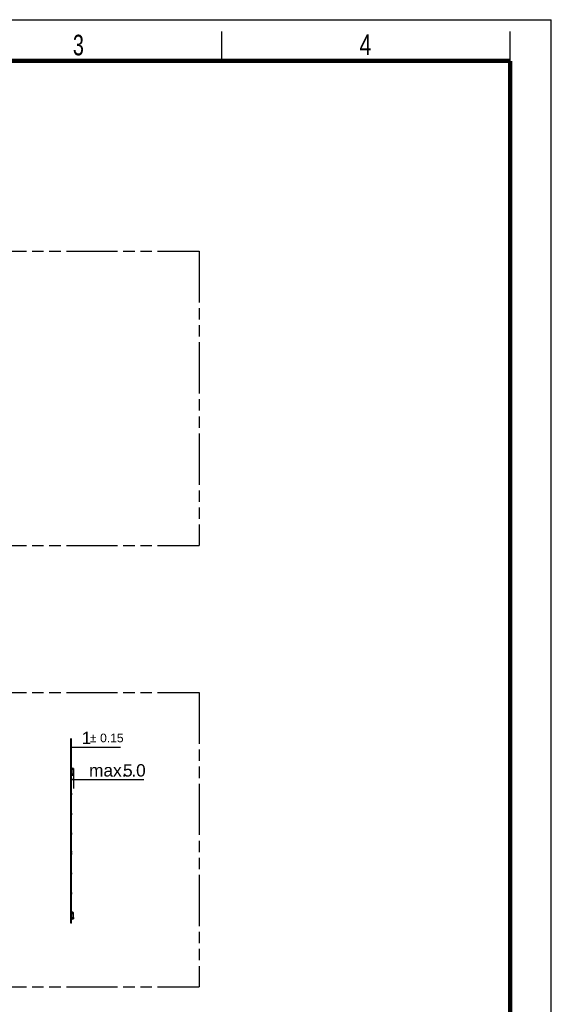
# Model space of a CAD drawing. Header units: millimetres. Extents: x 0 to 210, y 0 to 297.
# Tile 28 of 28: x 120 to 210, y 130 to 297. Entities that reach past the tile are written whole.
import ezdxf

# ---------------------------------------------------------------- set-up
doc = ezdxf.new("R2010")
doc.units = ezdxf.units.MM
doc.header["$LTSCALE"] = 19.36
doc.linetypes.add('PHANTOM', pattern=[0.8, 0.45, -0.05, 0.1, -0.05, 0.1, -0.05])
doc.layers.get('0').update_dxf_attribs({"linetype": 'CONTINUOUS'})
doc.layers.add('DEFAULT_3', color=7, linetype='PHANTOM')
doc.layers.add('Z_DIM_2D', color=7, linetype='CONTINUOUS')
doc.styles.add('TEXTSTYLE_2', font='txt', dxfattribs={"width": 0.75})
doc.styles.add('TEXTSTYLE_3', font='helveticaneueltw1g-ltcn.otf')
doc.styles.add('TEXTSTYLE_4', font='gdt', dxfattribs={"width": 0.7})
doc.dimstyles.new('DIMSTYLE_4', dxfattribs={"dimtxt": 2.1, "dimasz": 3.5, "dimexe": 1.5, "dimexo": 0, "dimgap": 0.525, "dimtad": 1, "dimdec": 3, "dimlfac": 10, "dimdsep": 46, "dimtxsty": 'TEXTSTYLE_3', "dimblk": '_FILLED', "dimblk1": '_FILLED', "dimblk2": '_FILLED', "dimcen": 0.09, "dimclrt": 5, "dimadec": 3, "dimazin": 2, "dimtol": 1, "dimtp": 0.15, "dimtm": 0.15, "dimtfac": 1, "dimtdec": 3, "dimtofl": 0, "dimtmove": 0, "dimatfit": 3, "dimldrblk": '_FILLED', "dimfxl": 0, "dimtolj": 1, "dimarcsym": 0})
doc.dimstyles.new('DIMSTYLE_5', dxfattribs={"dimtxt": 2.1, "dimasz": 3.5, "dimexe": 1.5, "dimexo": 0, "dimgap": 0.525, "dimtad": 1, "dimdec": 3, "dimlfac": 10, "dimdsep": 46, "dimtxsty": 'TEXTSTYLE_3', "dimblk": '_FILLED', "dimblk1": '_FILLED', "dimblk2": '_FILLED', "dimcen": 0.09, "dimclrt": 5, "dimadec": 3, "dimazin": 2, "dimtp": 0.4, "dimtm": 0.4, "dimtfac": 1, "dimtdec": 3, "dimtofl": 0, "dimtmove": 0, "dimatfit": 3, "dimldrblk": '_FILLED', "dimfxl": 0, "dimtolj": 1, "dimarcsym": 0})

# ---------------------------------------------------------------- blocks, each defined once
blk = doc.blocks.new('*D9')
at = {"layer": 'Z_DIM_2D', "color": 2, "linetype": 'Continuous', "transparency": 16777216}
for p, q in [((128.32, 170.5), (128.32, 174.89)), ((128.42, 170.5), (128.42, 174.89)), ((128.32, 173.39), (128.37, 173.39)), ((128.42, 173.39), (128.37, 173.39)), ((128.37, 173.39), (136.75, 173.39))]:
    blk.add_line(p, q, dxfattribs=at)
at = {"layer": 'Z_DIM_2D', "color": 5, "linetype": 'Continuous', "transparency": 16777216}
for s, height, style, p in [('1', 2.1, 'TEXTSTYLE_3', (130.17, 173.92)), ('`', 1.47, 'TEXTSTYLE_4', (131.58, 174.23)), ('0.15', 1.47, 'TEXTSTYLE_3', (133.3, 174.23))]:
    blk.add_text(s, height=height, dxfattribs=dict(at, style=style)).set_placement(p)
blk = doc.blocks.new('_FILLED')
at = {"color": 0, "linetype": 'ByBlock'}
blk.add_solid([(0, 0), (-1, 0.125), (-1, -0.125)], dxfattribs=at)
blk = doc.blocks.new('_NONE')
blk = doc.blocks.new('*D10')
at = {"layer": 'Z_DIM_2D', "color": 2, "linetype": 'Continuous', "transparency": 16777216}
for p, q in [((128.77, 169.57), (128.77, 166.38)), ((128.32, 167.88), (128.54, 167.88)), ((128.77, 167.88), (128.54, 167.88)), ((128.54, 167.88), (140.72, 167.88))]:
    blk.add_line(p, q, dxfattribs=at)
at = {"layer": 'Z_DIM_2D', "color": 5, "linetype": 'Continuous', "transparency": 16777216, "style": 'TEXTSTYLE_3'}
for s, p in [('max. ', (131.43, 168.41)), ('5', (137.2, 168.41)), ('.0', (138.61, 168.41))]:
    blk.add_text(s, height=2.1, dxfattribs=at).set_placement(p)

msp = doc.modelspace()

# ---------------------------------------------------------------- linework, layer by layer
at = {"color": 2, "linetype": 'Continuous'}
for p, q in [((0, 297), (210, 297)), ((210, 0), (210, 297)), ((154, 290), (154, 295)), ((203, 290), (203, 295))]:
    msp.add_line(p, q, dxfattribs=at)
at = {"color": 7, "linetype": 'Continuous'}
for p, q in [((128.32081, 143.4997), (128.32081, 170.4997)), ((128.42079, 170.4997), (128.32081, 170.4997)), ((128.42079, 169.99969), (128.32081, 169.99969)), ((128.42079, 143.4997), (128.42079, 170.4997)), ((128.42079, 169.84198), (128.44266, 169.84198)), ((128.42581, 169.61198), (128.4208, 169.60697)), ((128.42581, 168.9491), (128.42581, 169.71198)), ((128.42581, 169.71198), (128.44451, 169.71198)), ((128.43581, 169.82698), (128.43581, 169.71198)), ((128.45581, 169.84698), (128.48334, 169.84698)), ((128.50439, 169.82215), (128.53668, 169.81274)), ((128.75265, 169.75536), (128.5175, 169.84095)), ((128.53581, 169.65265), (128.53668, 169.65198)), ((128.69678, 169.75547), (128.69646, 169.75459)), ((128.70355, 169.77309), (128.70313, 169.77339)), ((128.75525, 169.53859), (128.73581, 169.51031)), ((128.73581, 168.74021), (128.73581, 169.51046)), ((128.76581, 169.57258), (128.76581, 169.73657)), ((128.42079, 168.9491), (128.48581, 168.94569)), ((128.42079, 168.9181), (128.44581, 168.9181)), ((128.42079, 168.8764), (128.44581, 168.87643)), ((128.42079, 168.7001), (128.44581, 168.7001)), ((128.48581, 168.67251), (128.42079, 168.6691)), ((128.42079, 168.53698), (128.45081, 168.53698)), ((128.4208, 168.7418), (128.44581, 168.74178)), ((128.42581, 168.64698), (128.42581, 168.66936)), ((128.61647, 168.64864), (128.42581, 168.64698)), ((128.43581, 168.64707), (128.43581, 168.55198)), ((128.44581, 168.7001), (128.44581, 168.9181)), ((128.45081, 168.6472), (128.45081, 168.53698)), ((128.48581, 168.67251), (128.48581, 168.94569)), ((128.72866, 168.72489), (128.65452, 168.66268)), ((128.42079, 165.5741), (128.48581, 165.57069)), ((128.42079, 165.5431), (128.44581, 165.5431)), ((128.42079, 165.5014), (128.44581, 165.50143)), ((128.42079, 165.3251), (128.44581, 165.3251)), ((128.48581, 165.29751), (128.42079, 165.2941)), ((128.4208, 165.3668), (128.44581, 165.36678)), ((128.44581, 165.3251), (128.44581, 165.5431)), ((128.48581, 165.29751), (128.48581, 165.57069)), ((128.42079, 162.1991), (128.48581, 162.19569)), ((128.42079, 162.1681), (128.44581, 162.1681)), ((128.42079, 162.1264), (128.44581, 162.12643)), ((128.42079, 161.9501), (128.44581, 161.9501)), ((128.48581, 161.92251), (128.42079, 161.9191)), ((128.4208, 161.9918), (128.44581, 161.99178)), ((128.44581, 161.9501), (128.44581, 162.1681)), ((128.48581, 161.92251), (128.48581, 162.19569)), ((128.42079, 158.8241), (128.48581, 158.82069)), ((128.42079, 158.7931), (128.44581, 158.7931)), ((128.42079, 158.7514), (128.44581, 158.75143)), ((128.42079, 158.5751), (128.44581, 158.5751)), ((128.48581, 158.54751), (128.42079, 158.5441)), ((128.4208, 158.6168), (128.44581, 158.61678)), ((128.44581, 158.5751), (128.44581, 158.7931)), ((128.48581, 158.54751), (128.48581, 158.82069)), ((128.42279, 155.7222), (128.42079, 155.7222)), ((128.42279, 155.7222), (128.42279, 155.53221)), ((128.42279, 155.5322), (128.42079, 155.5322)), ((128.42079, 155.4491), (128.48581, 155.44569)), ((128.42079, 155.4181), (128.44581, 155.4181)), ((128.42079, 155.3764), (128.44581, 155.37643)), ((128.42079, 155.2001), (128.44581, 155.2001)), ((128.48581, 155.17251), (128.42079, 155.1691)), ((128.4208, 155.2418), (128.44581, 155.24178)), ((128.44581, 155.2001), (128.44581, 155.4181)), ((128.48581, 155.17251), (128.48581, 155.44569)), ((128.42079, 152.0741), (128.48581, 152.07069)), ((128.42079, 152.0431), (128.44581, 152.0431)), ((128.42079, 152.0014), (128.44581, 152.00143)), ((128.42079, 151.8251), (128.44581, 151.8251)), ((128.48581, 151.79751), (128.42079, 151.7941)), ((128.4208, 151.8668), (128.44581, 151.86678)), ((128.44581, 151.8251), (128.44581, 152.0431)), ((128.48581, 151.79751), (128.48581, 152.07069)), ((128.42079, 148.6991), (128.48581, 148.69569)), ((128.42079, 148.6681), (128.44581, 148.6681)), ((128.42079, 148.6264), (128.44581, 148.62643)), ((128.42079, 148.4501), (128.44581, 148.4501)), ((128.48581, 148.42251), (128.42079, 148.4191)), ((128.4208, 148.4918), (128.44581, 148.49178)), ((128.44581, 148.4501), (128.44581, 148.6681)), ((128.48581, 148.42251), (128.48581, 148.69569)), ((128.42079, 143.9997), (128.32081, 143.9997)), ((128.42079, 145.46963), (128.45081, 145.46963)), ((128.42079, 145.3241), (128.48581, 145.32069)), ((128.42079, 145.2931), (128.44581, 145.2931)), ((128.42079, 145.2514), (128.44581, 145.25143)), ((128.42079, 145.0751), (128.44581, 145.0751)), ((128.48581, 145.04751), (128.42079, 145.0441)), ((128.42079, 144.16463), (128.44267, 144.16463)), ((128.4208, 145.1168), (128.44581, 145.11678)), ((128.42581, 144.39463), (128.4208, 144.39964)), ((128.42581, 145.35963), (128.61647, 145.35797)), ((128.42581, 145.32384), (128.42581, 145.35963)), ((128.42581, 144.29463), (128.42581, 145.0441)), ((128.42581, 144.29463), (128.44451, 144.29463)), ((128.43581, 145.45463), (128.43581, 145.35954)), ((128.43581, 144.29463), (128.43581, 144.17963)), ((128.44581, 145.0751), (128.44581, 145.2931)), ((128.45081, 145.35941), (128.45081, 145.46963)), ((128.48331, 144.15963), (128.45581, 144.15963)), ((128.48581, 145.04751), (128.48581, 145.32069)), ((128.53668, 144.19387), (128.50438, 144.18446)), ((128.51748, 144.16565), (128.75265, 144.25125)), ((128.53581, 144.35396), (128.53668, 144.35463)), ((128.65452, 145.34393), (128.72866, 145.28172)), ((128.69841, 144.25202), (128.69646, 144.25202)), ((128.73581, 144.49615), (128.73581, 145.26639)), ((128.73581, 144.4963), (128.75525, 144.46802)), ((128.76581, 144.27004), (128.76581, 144.43403)), ((128.42079, 143.4997), (128.32081, 143.4997))]:
    msp.add_line(p, q, dxfattribs=at)
at = {"color": 9, "linetype": 'Continuous'}
for p, q in [((128.42581, 169.67198), (128.4208, 169.67198)), ((128.4208, 169.59905), (128.42581, 169.59905)), ((128.42581, 169.65198), (128.53668, 169.65198)), ((128.43581, 169.82698), (128.47018, 169.82698)), ((128.53668, 169.65198), (128.53668, 169.81274)), ((128.69646, 169.75459), (128.53668, 169.81274)), ((128.69646, 169.75459), (128.69646, 168.77576)), ((128.70084, 169.75459), (128.70084, 168.77576)), ((128.70709, 169.75272), (128.73104, 169.74561)), ((128.72469, 169.51626), (128.72469, 168.76297)), ((128.74987, 169.73999), (128.76136, 169.73657)), ((128.75276, 169.54992), (128.75493, 169.55277)), ((128.76136, 169.73657), (128.76136, 169.57258)), ((128.76136, 169.73657), (128.76581, 169.73657)), ((128.76581, 169.57258), (128.76136, 169.57258)), ((128.42079, 168.86317), (128.44581, 168.86317)), ((128.44581, 168.75503), (128.42079, 168.75503)), ((128.45081, 168.55198), (128.43581, 168.55198)), ((128.61647, 168.70864), (128.48581, 168.7075)), ((128.61647, 168.70864), (128.69646, 168.77576)), ((128.70084, 168.77576), (128.69646, 168.77576)), ((128.72314, 168.7544), (128.72723, 168.73241)), ((128.73581, 168.76298), (128.72469, 168.76297)), ((128.42079, 165.48817), (128.44581, 165.48817)), ((128.44581, 165.38003), (128.42079, 165.38003)), ((128.42079, 162.11317), (128.44581, 162.11317)), ((128.44581, 162.00503), (128.42079, 162.00503)), ((128.42079, 158.73817), (128.44581, 158.73817)), ((128.44581, 158.63003), (128.42079, 158.63003)), ((128.42079, 155.36317), (128.44581, 155.36317)), ((128.44581, 155.25503), (128.42079, 155.25503)), ((128.42079, 151.98817), (128.44581, 151.98817)), ((128.44581, 151.88003), (128.42079, 151.88003)), ((128.42079, 148.61317), (128.44581, 148.61317)), ((128.44581, 148.50503), (128.42079, 148.50503)), ((128.42079, 145.23817), (128.44581, 145.23817)), ((128.44581, 145.13003), (128.42079, 145.13003)), ((128.42581, 144.40756), (128.42079, 144.40756)), ((128.4208, 144.33463), (128.42581, 144.33463)), ((128.53668, 144.35463), (128.42581, 144.35463)), ((128.43581, 145.45463), (128.45081, 145.45463)), ((128.47018, 144.17963), (128.43581, 144.17963)), ((128.48581, 145.29911), (128.61647, 145.29797)), ((128.53668, 144.19387), (128.53668, 144.35463)), ((128.53668, 144.19387), (128.69646, 144.25202)), ((128.69646, 145.23085), (128.61647, 145.29797)), ((128.69646, 145.23085), (128.70084, 145.23085)), ((128.69646, 145.23085), (128.69646, 144.25202)), ((128.70084, 145.23085), (128.70084, 144.25202)), ((128.72557, 145.25168), (128.72326, 145.25219)), ((128.72647, 145.24363), (128.72469, 145.24363)), ((128.72469, 145.24363), (128.72469, 144.48993)), ((128.72469, 144.48993), (128.72627, 144.48807)), ((128.72688, 145.2511), (128.72552, 145.25119)), ((128.72866, 145.28172), (128.72612, 145.26819)), ((128.72627, 144.48807), (128.73494, 144.47784)), ((128.7332, 145.24366), (128.72903, 145.24365)), ((128.73494, 144.47784), (128.73974, 144.47217)), ((128.74991, 144.26663), (128.73665, 144.26267)), ((128.75776, 144.26897), (128.74991, 144.26663)), ((128.75276, 144.45669), (128.75497, 144.4538)), ((128.76136, 144.27004), (128.75776, 144.26897)), ((128.76581, 144.43402), (128.76136, 144.43402)), ((128.76136, 144.43402), (128.76136, 144.27004)), ((128.76581, 144.27004), (128.76136, 144.27004))]:
    msp.add_line(p, q, dxfattribs=at)
at = {"color": 7, "linetype": 'Continuous', "const_width": 0.7}
for points in [[(7, 290), (203, 290)], [(203, 7), (203, 290)]]:
    msp.add_lwpolyline(points, dxfattribs=at)
at = {"color": 7, "linetype": 'Continuous'}
for points in [[(128.69646, 169.75459), (128.69682, 169.75461), (128.69718, 169.7546), (128.69753, 169.75458), (128.69786, 169.75451), (128.69816, 169.75437), (128.69842, 169.75416)], [(128.72815, 145.24363), (128.72789, 145.24361), (128.72761, 145.2436), (128.72734, 145.24359), (128.72705, 145.2436), (128.72676, 145.24361), (128.72647, 145.24363)]]:
    msp.add_lwpolyline(points, dxfattribs=at)
for centre, radius, start, end in [((128.45581, 169.82698), 0.02, 90, 179.9998906), ((128.48331, 169.74698), 0.1, 70.0054761, 89.9825714), ((128.48684, 169.76367), 0.21177, 356.9894437, 357.5672109), ((128.48804, 169.76361), 0.21058, 356.9884919, 357.3959969), ((128.74581, 169.73657), 0.02, 0, 70.0012587), ((128.70581, 169.57258), 0.06, 325.4921784, 359.9985245), ((128.61595, 168.70864), 0.06, 270.5, 309.9998573), ((128.71581, 168.74021), 0.02, 309.9959206, 359.9999793), ((128.48081, 144.46963), 0.06, 159.7037429, 180), ((128.45581, 144.17963), 0.02, 180, 270), ((128.48331, 144.25963), 0.1, 270.1039615, 289.981284), ((128.61595, 145.29797), 0.06, 50.0001427, 89.5), ((126.75135, 143.54361), 2.07009, 19.7341615, 20.0115496), ((128.71581, 145.26639), 0.02, 0, 50.0040794), ((128.74581, 144.27004), 0.02, 290.0009325, 0.0000216), ((128.70581, 144.43402), 0.06, 0, 34.5078216)]:
    msp.add_arc(centre, radius, start, end, dxfattribs=at)
at = {"color": 9, "linetype": 'Continuous'}
for centre, radius, start, end in [((128.56811, 169.80124), 0.06706, 159.9817179, 161.8333737), ((129.5424, 172.55556), 2.92466, 253.2768966, 253.4047814), ((129.29677, 169.04346), 0.74216, 140.2217558, 140.4278521), ((129.94457, 168.50175), 1.58661, 139.7184382, 140.1551023), ((127.92484, 167.02974), 2.833, 73.3480388, 73.4667541), ((125.99231, 171.84747), 3.59163, 319.7653048, 319.8950264), ((130.12987, 174.38559), 4.84624, 253.2926414, 253.455615), ((127.92787, 170.21719), 1.06097, 319.8994854, 320.6436204), ((127.06013, 170.92688), 2.18197, 320.6837612, 320.8716593), ((128.56809, 144.20536), 0.06704, 198.1683559, 200.0083613), ((130.7069, 137.55575), 6.9903, 106.4683943, 106.6771063), ((124.50365, 146.01374), 4.28778, 349.7694801, 349.9867229), ((127.41045, 148.70192), 4.63311, 286.4860459, 286.633187), ((128.73078, 145.2942), 0.05058, 266.8141606, 268.014341), ((125.48979, 141.72415), 4.25603, 40.030233, 40.2164421), ((127.14763, 143.11713), 2.09065, 39.8465891, 40.0220322)]:
    msp.add_arc(centre, radius, start, end, dxfattribs=at)
at = {"color": 7, "linetype": 'Continuous'}
for centre, major_axis, start_param, end_param in [((128.41081, 169.82698), (0, 0.025), -1.570796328, -0.927295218), ((128.41081, 145.45463), (0.025, 0), 0, 0.643501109)]:
    msp.add_ellipse(centre, major_axis=major_axis, ratio=1, start_param=start_param, end_param=end_param, dxfattribs=at)
for points, knots in [([(128.53581, 169.65265), (128.5272, 169.65932), (128.51042, 169.67231), (128.48603, 169.69052), (128.46499, 169.70431), (128.45075, 169.71198), (128.44451, 169.71198)], [0, 0, 0, 0, 0.298337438, 0.582138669, 0.829068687, 1, 1, 1, 1]), ([(128.70313, 169.77339), (128.70357, 169.77322), (128.70163, 169.77079), (128.70157, 169.76776), (128.69897, 169.76192), (128.69762, 169.75778), (128.69678, 169.75547)], [0, 0, 0, 0, 0.075094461, 0.289523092, 0.613149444, 1, 1, 1, 1]), ([(128.70083, 169.75459), (128.70179, 169.75589), (128.70181, 169.75925), (128.70306, 169.76206), (128.7034, 169.7635)], [0, 0, 0, 0, 0.521979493, 1, 1, 1, 1]), ([(128.7034, 169.7635), (128.70388, 169.76555), (128.70423, 169.76859), (128.7043, 169.77224), (128.70355, 169.77309)], [0, 0, 0, 0, 0.650941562, 1, 1, 1, 1]), ([(128.73581, 169.51046), (128.73581, 169.51178), (128.73068, 169.51389), (128.72742, 169.51525), (128.72469, 169.51626)], [0, 0, 0, 0, 0.313412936, 1, 1, 1, 1]), ([(128.53581, 144.35396), (128.52719, 144.34728), (128.5104, 144.33433), (128.48603, 144.31606), (128.46497, 144.30232), (128.45074, 144.29463), (128.44451, 144.29463)], [0, 0, 0, 0, 0.298368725, 0.582206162, 0.82930385, 1, 1, 1, 1]), ([(128.69987, 144.24259), (128.70033, 144.2413), (128.70104, 144.23908), (128.70239, 144.23599), (128.70244, 144.23448), (128.70334, 144.2333), (128.70313, 144.23322)], [0, 0, 0, 0, 0.414452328, 0.732667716, 0.931994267, 1, 1, 1, 1]), ([(128.70313, 144.23322), (128.70413, 144.23359), (128.7044, 144.23801), (128.7039, 144.24085), (128.70333, 144.24308)], [0, 0, 0, 0, 0.316029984, 1, 1, 1, 1]), ([(128.73581, 144.49615), (128.73581, 144.49481), (128.73057, 144.49277), (128.72741, 144.49106), (128.72469, 144.48993)], [0, 0, 0, 0, 0.313395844, 1, 1, 1, 1]), ([(128.73581, 145.24363), (128.73581, 145.24341), (128.73439, 145.24386), (128.73385, 145.24362), (128.7332, 145.24366)], [0, 0, 0, 0, 0.254266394, 1, 1, 1, 1])]:
    msp.add_open_spline(points, degree=3, knots=knots, dxfattribs=at)
at = {"color": 9, "linetype": 'Continuous'}
for points, knots in [([(128.48334, 169.84698), (128.47967, 169.84698), (128.47173, 169.84068), (128.47019, 169.83186), (128.47018, 169.82698)], [0, 0, 0, 0, 0.428367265, 1, 1, 1, 1]), ([(128.47018, 169.82698), (128.4728, 169.827), (128.48434, 169.82662), (128.49581, 169.82457), (128.50439, 169.82215)], [0, 0, 0, 0, 0.227339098, 1, 1, 1, 1]), ([(128.5051, 169.8242), (128.50672, 169.82866), (128.50914, 169.83413), (128.51524, 169.84177), (128.5175, 169.84095)], [0, 0, 0, 0, 0.664183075, 1, 1, 1, 1]), ([(128.53668, 169.81274), (128.53755, 169.81514), (128.53896, 169.81946), (128.54169, 169.82559), (128.54175, 169.82878), (128.54381, 169.83137), (128.54334, 169.83155)], [0, 0, 0, 0, 0.382894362, 0.707170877, 0.923853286, 1, 1, 1, 1]), ([(128.73241, 169.76273), (128.7336, 169.7623), (128.739, 169.75752), (128.73801, 169.74927), (128.73666, 169.74394)], [0, 0, 0, 0, 0.185955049, 1, 1, 1, 1]), ([(128.75265, 169.75536), (128.75577, 169.75423), (128.76142, 169.74829), (128.76193, 169.74052), (128.76136, 169.73657)], [0, 0, 0, 0, 0.454713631, 1, 1, 1, 1]), ([(128.75276, 169.54992), (128.75353, 169.54888), (128.75564, 169.54568), (128.75677, 169.5408), (128.75525, 169.53859)], [0, 0, 0, 0, 0.326153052, 1, 1, 1, 1]), ([(128.75493, 169.55277), (128.75787, 169.55698), (128.76071, 169.5637), (128.7614, 169.57071), (128.76136, 169.57258)], [0, 0, 0, 0, 0.732750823, 1, 1, 1, 1]), ([(128.61647, 168.64864), (128.61686, 168.64865), (128.61613, 168.65108), (128.61692, 168.65359), (128.61654, 168.65954), (128.61673, 168.66671), (128.61665, 168.67575), (128.61662, 168.68986), (128.61654, 168.70099), (128.61647, 168.70864)], [0, 0, 0, 0, 0.019286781, 0.076211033, 0.168612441, 0.292962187, 0.444497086, 0.617326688, 1, 1, 1, 1]), ([(128.61647, 168.70864), (128.62137, 168.7028), (128.62848, 168.69431), (128.63745, 168.68351), (128.64325, 168.67662), (128.64763, 168.67104), (128.65174, 168.66669), (128.65265, 168.66434), (128.65483, 168.66289), (128.65452, 168.66268)], [0, 0, 0, 0, 0.383261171, 0.556150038, 0.707637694, 0.831871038, 0.924119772, 0.980881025, 1, 1, 1, 1]), ([(128.69646, 168.77576), (128.69832, 168.76997), (128.70596, 168.7595), (128.71762, 168.75597), (128.72314, 168.7544)], [0, 0, 0, 0, 0.514335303, 1, 1, 1, 1]), ([(128.72469, 168.76297), (128.72003, 168.76345), (128.70992, 168.7632), (128.70288, 168.77138), (128.70084, 168.77576)], [0, 0, 0, 0, 0.492784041, 1, 1, 1, 1]), ([(128.72314, 168.7544), (128.72486, 168.75472), (128.72964, 168.75587), (128.73581, 168.75948), (128.73581, 168.76298)], [0, 0, 0, 0, 0.332328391, 1, 1, 1, 1]), ([(128.72723, 168.73241), (128.72759, 168.73056), (128.72732, 168.72837), (128.72915, 168.72534), (128.72866, 168.72489)], [0, 0, 0, 0, 0.738041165, 1, 1, 1, 1]), ([(128.50438, 144.18446), (128.50138, 144.18361), (128.49018, 144.18087), (128.47859, 144.17953), (128.47018, 144.17963)], [0, 0, 0, 0, 0.270619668, 1, 1, 1, 1]), ([(128.48331, 144.15963), (128.47969, 144.15963), (128.47173, 144.16586), (128.47018, 144.1747), (128.47018, 144.17963)], [0, 0, 0, 0, 0.422556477, 1, 1, 1, 1]), ([(128.50509, 144.18242), (128.50671, 144.17796), (128.50912, 144.17248), (128.51523, 144.16483), (128.51748, 144.16565)], [0, 0, 0, 0, 0.66426419, 1, 1, 1, 1]), ([(128.54334, 144.17506), (128.54382, 144.17524), (128.54176, 144.17783), (128.54169, 144.18102), (128.53896, 144.18715), (128.53755, 144.19147), (128.53668, 144.19386)], [0, 0, 0, 0, 0.076146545, 0.292827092, 0.617102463, 1, 1, 1, 1]), ([(128.61647, 145.29797), (128.61654, 145.30562), (128.61662, 145.31674), (128.61665, 145.33086), (128.61672, 145.3399), (128.61654, 145.34707), (128.61692, 145.35302), (128.61613, 145.35552), (128.61686, 145.35796), (128.61647, 145.35797)], [0, 0, 0, 0, 0.382671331, 0.555500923, 0.707036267, 0.831386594, 0.923788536, 0.980713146, 1, 1, 1, 1]), ([(128.65452, 145.34393), (128.65483, 145.34371), (128.65265, 145.34226), (128.65174, 145.33991), (128.64764, 145.33557), (128.64326, 145.32998), (128.63746, 145.3231), (128.62849, 145.31229), (128.62137, 145.30381), (128.61647, 145.29797)], [0, 0, 0, 0, 0.019120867, 0.075882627, 0.168131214, 0.292364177, 0.443851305, 0.616739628, 1, 1, 1, 1]), ([(128.69646, 145.23085), (128.69836, 145.23662), (128.70611, 145.24697), (128.71772, 145.25063), (128.72326, 145.25219)], [0, 0, 0, 0, 0.513657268, 1, 1, 1, 1]), ([(128.72469, 145.24363), (128.71996, 145.24379), (128.71286, 145.24256), (128.70346, 145.23831), (128.7018, 145.2332), (128.70084, 145.23085)], [0, 0, 0, 0, 0.486311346, 0.738738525, 1, 1, 1, 1]), ([(128.73665, 144.26267), (128.73718, 144.26055), (128.73834, 144.25438), (128.7366, 144.24539), (128.7324, 144.24388)], [0, 0, 0, 0, 0.32893128, 1, 1, 1, 1]), ([(128.76084, 144.2609), (128.76053, 144.25973), (128.75902, 144.25569), (128.75556, 144.25231), (128.75265, 144.25125)], [0, 0, 0, 0, 0.280082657, 1, 1, 1, 1]), ([(128.75525, 144.46802), (128.75569, 144.46737), (128.75702, 144.4634), (128.75469, 144.45929), (128.75276, 144.45669)], [0, 0, 0, 0, 0.193663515, 1, 1, 1, 1]), ([(128.75497, 144.4538), (128.75792, 144.4496), (128.76072, 144.44287), (128.76137, 144.43589), (128.76136, 144.43402)], [0, 0, 0, 0, 0.732989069, 1, 1, 1, 1])]:
    msp.add_open_spline(points, degree=3, knots=knots, dxfattribs=at)
at = {"color": 7, "linetype": 'Continuous'}
for points in [[(128.43581, 168.55198), (128.43581, 168.54671), (128.43397, 168.54119), (128.43081, 168.53698)], [(128.43581, 144.17963), (128.43581, 144.17436), (128.43397, 144.16885), (128.43081, 144.16463)], [(128.70333, 144.24308), (128.70257, 144.24608), (128.70267, 144.24953), (128.70082, 144.25201)]]:
    msp.add_open_spline(points, degree=3, dxfattribs=at)
at = {"color": 9, "linetype": 'Continuous'}
for points in [[(128.72469, 168.76297), (128.72446, 168.76008), (128.72396, 168.75719), (128.72314, 168.7544)], [(128.72326, 145.25219), (128.72398, 145.24951), (128.72474, 145.24667), (128.7243, 145.24393)], [(128.73273, 145.24855), (128.73101, 145.24981), (128.72899, 145.25084), (128.72688, 145.2511)], [(128.73581, 145.24363), (128.73581, 145.24557), (128.73429, 145.24741), (128.73273, 145.24855)], [(128.76136, 144.27004), (128.7618, 144.26702), (128.76165, 144.26384), (128.76084, 144.2609)]]:
    msp.add_open_spline(points, degree=3, dxfattribs=at)
at = {"layer": 'DEFAULT_3', "color": 91, "linetype": 'PHANTOM', "true_color": 0x80ff80}
for p, q in [((50.12864, 257.68), (150.12864, 257.68)), ((150.12864, 257.68), (150.12864, 207.68)), ((50.12864, 207.68), (150.12864, 207.68)), ((50.12864, 182.68), (150.12864, 182.68)), ((150.12864, 182.68), (150.12864, 132.68)), ((50.12864, 132.68), (150.12864, 132.68))]:
    msp.add_line(p, q, dxfattribs=at)

# ---------------------------------------------------------------- texts
at = {"color": 5, "linetype": 'Continuous', "style": 'TEXTSTYLE_2'}
for s, width, p in [('3', 0.714286, (128.68391, 290.94286)), ('4', 0.785714, (177.38314, 290.99105))]:
    msp.add_text(s, height=3.5, dxfattribs=dict(at, width=width)).set_placement(p)

# ---------------------------------------------------------------- dimensions: what is measured, and where the dimension line sits
at = {"layer": 'Z_DIM_2D', "color": 2, "linetype": 'Continuous'}
dim = msp.add_linear_dim(base=(128.32081, 173.39132), p1=(128.42079, 170.4997), p2=(128.32081, 170.4997), angle=180, dimstyle='DIMSTYLE_4', override={"dimblk1": 'NONE', "dimblk2": 'NONE', "dimsah": 1}, dxfattribs=at)
dim.commit()
dim.dimension.update_dxf_attribs({"geometry": '*D9', "text_midpoint": (133.4615, 173.39132), "dimtype": 160})
dim = msp.add_linear_dim(base=(128.32081, 167.88215), p1=(128.76581, 169.57258), p2=(128.32081, 169.99969), angle=180, text='max. <>.0', dimstyle='DIMSTYLE_5', override={"dimblk1": 'NONE', "dimblk2": 'NONE', "dimsah": 1}, dxfattribs=at)
dim.commit()
dim.dimension.update_dxf_attribs({"geometry": '*D10', "text_midpoint": (136.07511, 167.88215), "dimtype": 160})

doc.saveas('drawing.dxf')
